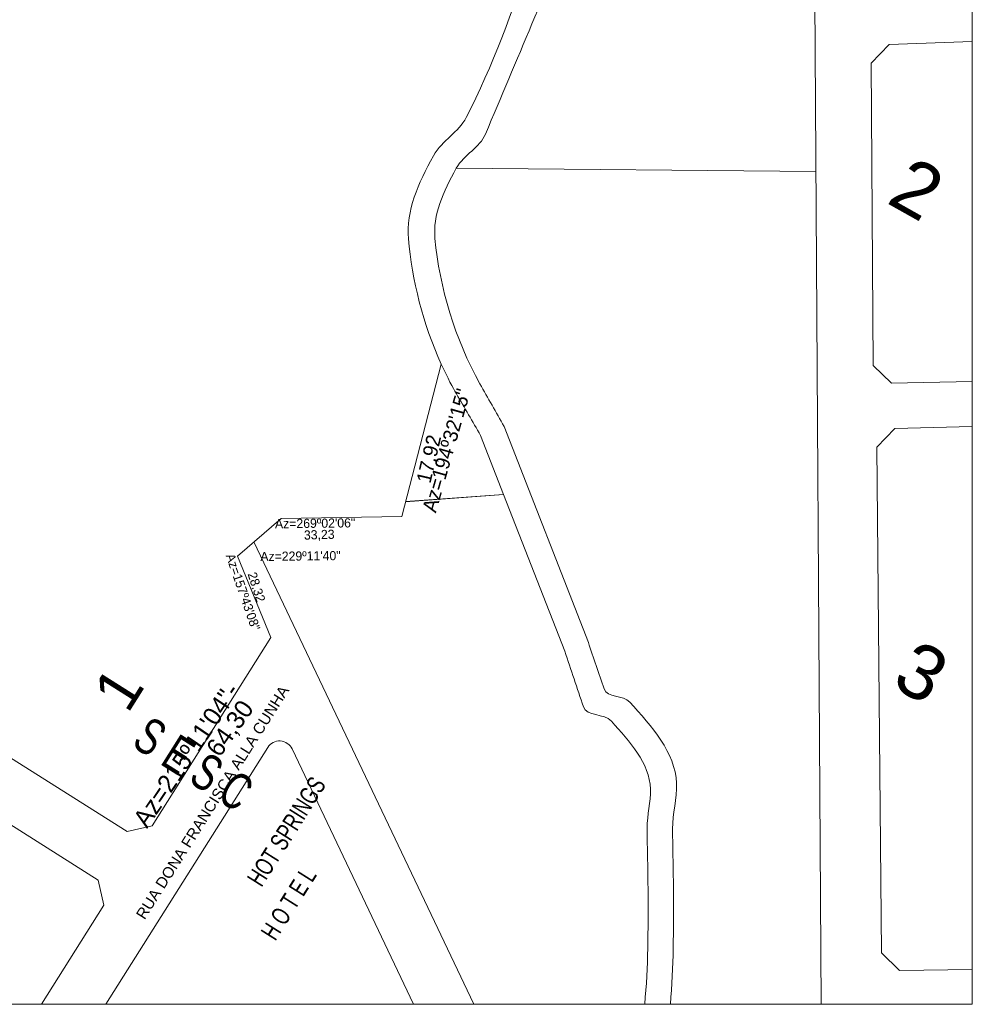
# Model space of a CAD drawing. Header units: metres. Extents: x -33 to 1508, y -379 to 284.
# Tile 176 of 186: x 969 to 1232, y -376 to -105. Entities that reach past the tile are written whole.
import ezdxf

# ---------------------------------------------------------------- set-up
doc = ezdxf.new("R2010")
doc.units = ezdxf.units.M
for name, color, linetype, lineweight in [('AR-ALV-VIS-2', 50, 'Continuous', 9), ('AR-ALV-VIS-5', 50, 'Continuous', 9), ('AR-ARE-TXT', 50, 'Continuous', 9), ('AR-COTAS', 50, 'Continuous', 9), ('AR-TXT-AMB', 50, 'Continuous', 9), ('Planta de situação_dwg', 252, 'Continuous', 9)]:
    doc.layers.add(name, color=color, linetype=linetype, lineweight=lineweight)
doc.styles.add('Arial_13', font='arial.ttf', dxfattribs={"width": 0.7, "height": 10})
doc.styles.add('Arial_14', font='arial.ttf', dxfattribs={"height": 15})
doc.styles.add('Arial_15', font='arial.ttf', dxfattribs={"width": 0.7, "height": 5})
doc.styles.add('Arial_2', font='arial.ttf', dxfattribs={"height": 11.848101})
doc.styles.add('Arial_7', font='arial.ttf', dxfattribs={"height": 3})
doc.styles.add('Stylus BT', font='stylu.ttf', dxfattribs={"height": 4.995})
doc.styles.add('Stylus BT_1', font='stylu.ttf', dxfattribs={"height": 2.525})
doc.styles.add('Stylus BT_2', font='stylu.ttf', dxfattribs={"height": 3.993231})

# ---------------------------------------------------------------- blocks, each defined once
blk = doc.blocks.new('Planta de situação_dwg-1544808-PLANTA DE SITUAÇÃO')
at = {"layer": 'AR-ALV-VIS-2', "flags": 128}
for points in [[(5193.26, -199.44), (5182.38, -241.39), (5149.16, -241.95), (5137.15, -252.31), (5146.34, -274.76)], [(4348.16, -298.12), (4985.44, -251.75), (5106.72, -328.22), (5113.62, -326.66), (5146.34, -274.76)]]:
    blk.add_lwpolyline(points, dxfattribs=at)
at = {"layer": 'AR-ALV-VIS-2'}
for points in [[(5237.94, -42.5), (5221.28, -70.1), (5214.92, -103.12), (5200.16, -131.52)], [(5200.16, -131.52), (5198.04, -135.59), (5193.65, -137.65), (5191.15, -142.06)], [(5191.15, -142.06), (5186.86, -149.66), (5183.56, -157.29), (5184.22, -164.89)], [(5184.22, -164.89), (5185.2, -176.24), (5188.27, -188.43), (5193.26, -199.44)], [(5193.26, -199.44), (5195.25, -203.63), (5196.33, -205.67), (5197.48, -207.65)], [(5197.48, -207.65), (5199.69, -211.46), (5201.91, -215.28), (5204.12, -219.09)]]:
    blk.add_open_spline(points, degree=3, dxfattribs=at)
at = {"layer": 'AR-ALV-VIS-5'}
for p, q in [((5295.99, -57.77), (5298, -375.82)), ((5197.43, -145.5), (5296.55, -146.38)), ((5210.61, -216.63), (5233.82, -276.11)), ((5141.67, -248.41), (5202.22, -375.82)), ((5100.82, -375.82), (5145.44, -305.05)), ((5152.18, -305.45), (5185.61, -375.82))]:
    blk.add_line(p, q, dxfattribs=at)
at = {"layer": 'AR-ALV-VIS-5', "flags": 128}
for points in [[(5339.65, -204.21), (5317.35, -204.69), (5312.32, -199.8), (5311.79, -116.53), (5316.76, -111.35), (5339.65, -110.52)], [(5339.65, -366.22), (5319.62, -366.52), (5314.58, -361.59), (5313.31, -222.29), (5318.26, -217.17), (5339.65, -216.65)], [(5227.32, -278.52), (5210.47, -235.35), (5204.12, -219.09)], [(5183.43, -237.34), (5210.47, -235.35), (5183.44, -237.32)], [(5012.15, -375.82), (5049.56, -316.49), (5056.46, -314.93), (5098.75, -341.6), (5100.32, -348.49), (5083.09, -375.82)]]:
    blk.add_lwpolyline(points, dxfattribs=at)
at = {"layer": 'AR-ALV-VIS-5'}
blk.add_arc((5148.7, -307.11), 3.85, 25.4176, 147.765, dxfattribs=at)
for points in [[(5231.08, -75.3), (5222.54, -95.55), (5214.03, -115.82), (5205.48, -136.07)], [(5205.48, -136.07), (5203.87, -139.88), (5199.65, -141.55), (5197.43, -145.5)], [(5197.43, -145.5), (5193.79, -151.94), (5190.94, -158.42), (5191.54, -164.87)], [(5191.54, -164.87), (5192.78, -178.21), (5197.07, -192.71), (5203.94, -204.85)], [(5203.94, -204.85), (5206.16, -208.78), (5208.38, -212.7), (5210.61, -216.63)], [(5233.82, -276.11), (5235.27, -280.38), (5236.72, -284.65), (5238.17, -288.92)], [(5227.32, -278.52), (5229.03, -283.63), (5230.73, -288.74), (5232.44, -293.84)], [(5238.17, -288.92), (5239.02, -291.43), (5243.38, -290.49), (5245.23, -292.55)], [(5245.23, -292.55), (5251.23, -299.27), (5257.83, -306.36), (5258.11, -314.93)], [(5232.44, -293.84), (5233.36, -296.6), (5238.17, -295.56), (5240.19, -297.83)], [(5240.19, -297.83), (5245.2, -303.45), (5250.71, -309.36), (5250.95, -316.52)], [(5250.95, -316.52), (5251.07, -320.08), (5250, -323.64), (5250.02, -327.22)], [(5258.11, -314.93), (5258.26, -319.11), (5257, -323.28), (5257.03, -327.47)], [(5250.02, -327.22), (5250.06, -333.09), (5250.26, -338.96), (5250.27, -344.83)], [(5257.03, -327.47), (5257.07, -333.28), (5257.26, -339.09), (5257.27, -344.89)], [(5250.27, -344.83), (5250.3, -355.17), (5250.35, -365.49), (5249.35, -375.82)], [(5257.27, -344.89), (5257.3, -355.2), (5257.35, -365.51), (5256.43, -375.82)]]:
    blk.add_open_spline(points, degree=3, dxfattribs=at)
at = {"layer": 'AR-COTAS', "flags": 128}
blk.add_lwpolyline([(4256.84, 231.34), (5339.65, 231.34), (5339.65, -375.82), (4256.84, -375.82)], close=True, dxfattribs=at)
at = {"layer": 'AR-ARE-TXT', "color": 7, "line_spacing_factor": 0.938532}
for s, insert, char_height, width, attachment_point, rotation, style in [('2', (5322.98, -141.76), 15, 13.8989, 1, 330.6525, 'Arial_14'), ('3', (5324.3, -274.89), 15, 13.8989, 1, 330.6525, 'Arial_14'), ('1', (5099.29, -285.75), 11.85, 11.0947, 2, 57.765, 'Arial_2'), ('RUA DONA FRANCISCA ALLA CUNHA', (5128.97, -319.38), 3, 89.0626, 2, 57.7651, 'Arial_7'), ('S E S C', (5127.67, -305.35), 10, 40.8432, 2, 327.7651, 'Arial_13'), ('HOT SPRINGS', (5148.49, -326.86), 5, 39.685, 2, 57.7651, 'Arial_15'), (' H O T E L', (5148.74, -347.3), 5, 27.1882, 2, 57.7651, 'Arial_15')]:
    blk.add_mtext(s, dxfattribs=dict(at, insert=insert, char_height=char_height, width=width, attachment_point=attachment_point, rotation=rotation, style=style))
at = {"layer": 'AR-TXT-AMB', "color": 7, "attachment_point": 1, "line_spacing_factor": 1.070803}
for s, insert, char_height, width, rotation, style in [('Az=194º32\'15"', (5187.95, -239.49), 3.9932, 51.4154, 74.0042, 'Stylus BT_2'), ('17,92', (5186.39, -231.61), 3.993, 20.9528, 76.9798, 'Stylus BT_2'), ('Az=269º02\'06"', (5147.43, -242.16), 2.525, 32.3531, 0.6935, 'Stylus BT_1'), ('33,23', (5155.39, -245.28), 2.525, 13.1674, 1.6239, 'Stylus BT_1'), ('Az=157º43\'08"', (5136.22, -251.36), 2.525, 32.3531, 289.1103, 'Stylus BT_1'), ('Az=229º11\'40"', (5143.4, -251.18), 2.525, 32.3531, 0.6935, 'Stylus BT_1'), ('28,32', (5142.27, -256.48), 2.525, 13.1674, 287.997, 'Stylus BT_1'), ('Az=215º11\'04"-', (5108.05, -324.77), 4.995, 67.9704, 55.9511, 'Stylus BT'), ('64,30', (5128.15, -305.13), 4.995, 26.3347, 54.8378, 'Stylus BT')]:
    blk.add_mtext(s, dxfattribs=dict(at, insert=insert, char_height=char_height, width=width, rotation=rotation, style=style))

msp = doc.modelspace()

# ---------------------------------------------------------------- block references
at = {"layer": 'Planta de situação_dwg', "color": 50}
msp.add_blockref('Planta de situação_dwg-1544808-PLANTA DE SITUAÇÃO', (-4107.953, 0), dxfattribs=at)

doc.saveas('drawing.dxf')
